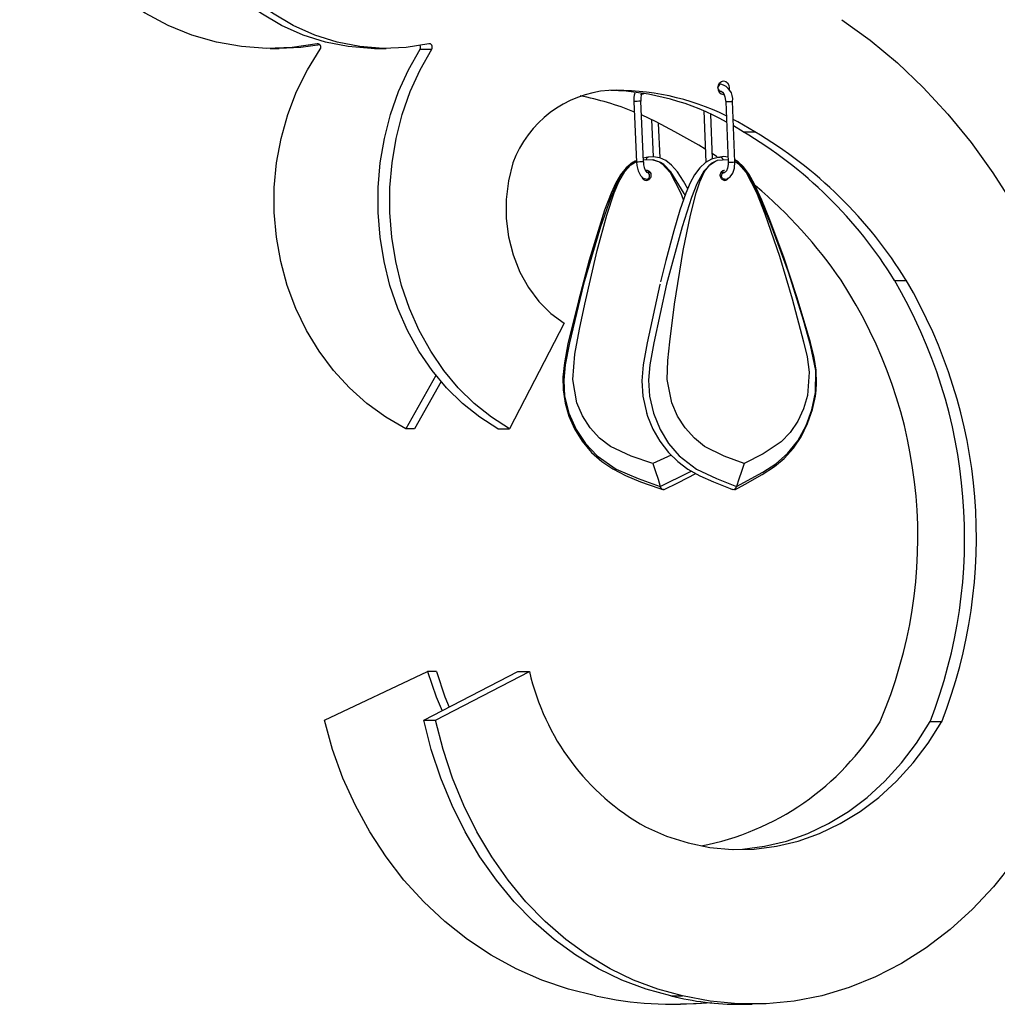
# Model space of a CAD drawing. Header units: millimetres. Extents: x -246 to 913, y -1624 to -26.
# Tile 6 of 11: x 484 to 626, y -1524 to -1380. Entities that reach past the tile are written whole.
import ezdxf

# ---------------------------------------------------------------- set-up
doc = ezdxf.new("R2010")
doc.units = ezdxf.units.MM

msp = doc.modelspace()

# ---------------------------------------------------------------- linework, layer by layer
at = {"color": 7, "linetype": 'Continuous', "lineweight": 25}
for p, q in [((520.63, -1384.4), (521.92, -1384.4)), ((535.81, -1384.4), (537.52, -1384.4)), ((542.44, -1384.51), (544.14, -1384.51)), ((586.23, -1389.62), (585.92, -1389.62)), ((585.92, -1390.62), (586.23, -1390.62)), ((586.21, -1390.62), (586.23, -1390.62)), ((573.59, -1392.14), (573.97, -1400.97)), ((574.97, -1400.93), (574.58, -1392.1)), ((586.95, -1392.14), (587.3, -1400.97)), ((588.3, -1400.93), (587.95, -1392.1)), ((583.75, -1393.49), (584.05, -1400.97)), ((585.03, -1400.47), (584.77, -1393.95)), ((576.16, -1394.75), (576.39, -1400.16)), ((577.4, -1400.34), (577.18, -1395.26)), ((589.47, -1396.54), (588.09, -1395.69)), ((589.47, -1396.54), (591.17, -1396.54)), ((585.69, -1400.19), (585, -1399.73)), ((576.34, -1400.61), (574.96, -1400.68)), ((574.97, -1400.93), (574.97, -1400.93)), ((587.29, -1400.62), (585.72, -1400.71)), ((575.95, -1402.45), (575.42, -1402.45)), ((586.75, -1402.45), (586.26, -1402.45)), ((575.42, -1403.45), (575.82, -1403.45)), ((586.39, -1403.45), (586.75, -1403.45)), ((611.52, -1418.16), (613.22, -1418.16)), ((563.4, -1424.4), (555.48, -1439.77)), ((544.75, -1431.99), (540.35, -1439.77)), ((545.51, -1432.91), (541.63, -1439.77)), ((541.63, -1439.77), (540.35, -1439.77)), ((553.77, -1439.77), (555.48, -1439.77)), ((579.01, -1443.63), (576.34, -1444.83)), ((528.5, -1482.19), (543.53, -1475.12)), ((542.98, -1482.19), (556.67, -1475.12)), ((544.82, -1475.12), (543.53, -1475.12)), ((544.69, -1482.19), (558.38, -1475.12)), ((556.67, -1475.12), (558.38, -1475.12)), ((542.98, -1482.19), (544.69, -1482.19)), ((616.7, -1482.4), (618.4, -1482.4)), ((578.95, -1522.31), (580.66, -1522.31)), ((579.09, -1523.55), (580.38, -1523.55)), ((589.07, -1523.55), (590.78, -1523.55))]:
    msp.add_line(p, q, dxfattribs=at)
at = {"color": 8, "linetype": 'Continuous', "lineweight": 25}
msp.add_line((527.62, -1383.72), (527.46, -1383.72), dxfattribs=at)
at = {"color": 7, "linetype": 'Continuous', "lineweight": 25, "flags": 128}
for points in [[(527.46, -1383.72), (523.8, -1384.25), (520.11, -1384.39), (516.43, -1384.14), (512.79, -1383.5), (509.22, -1382.47), (505.75, -1381.06), (502.43, -1379.29), (499.27, -1377.17), (496.31, -1374.73), (493.58, -1371.98), (491.1, -1368.96), (488.9, -1365.68), (486.99, -1362.18), (485.4, -1358.5), (484.14, -1354.66)], [(535.81, -1384.4), (535.34, -1384.39), (531.99, -1384.14), (528.67, -1383.5), (525.41, -1382.47), (522.26, -1381.06), (519.23, -1379.29), (516.35, -1377.17), (513.66, -1374.73), (511.17, -1371.98), (508.91, -1368.96), (506.91, -1365.68), (505.17, -1362.18), (503.72, -1358.5), (502.57, -1354.66)], [(543.74, -1383.72), (540.41, -1384.25), (537.05, -1384.39), (533.69, -1384.14), (530.37, -1383.5), (527.12, -1382.47), (523.96, -1381.06), (520.93, -1379.29), (518.06, -1377.17), (515.36, -1374.73), (512.88, -1371.98), (510.62, -1368.96), (508.61, -1365.68), (506.87, -1362.18), (505.42, -1358.5), (504.27, -1354.66)], [(603.87, -1380.22), (607.99, -1383.21), (611.94, -1386.51), (615.72, -1390.11), (619.31, -1393.98), (622.69, -1398.11), (625.85, -1402.5), (628.79, -1407.11), (631.48, -1411.94), (633.92, -1416.96), (636.1, -1422.15), (638, -1427.5), (639.63, -1432.98), (640.98, -1438.58), (642.04, -1444.27), (642.8, -1450.02)], [(540.35, -1439.77), (537.44, -1438.09), (534.7, -1436.1), (532.15, -1433.82), (529.82, -1431.27), (527.73, -1428.47), (525.9, -1425.46), (524.35, -1422.27), (523.1, -1418.92), (522.15, -1415.44), (521.51, -1411.89), (521.2, -1408.27), (521.21, -1404.65), (521.55, -1401.04), (522.22, -1397.49), (523.19, -1394.02), (524.47, -1390.69), (526.05, -1387.5), (527.9, -1384.51)], [(527.88, -1383.88), (525.09, -1384.25), (521.92, -1384.4)], [(553.77, -1439.77), (551.13, -1438.09), (548.63, -1436.1), (546.31, -1433.82), (544.19, -1431.27), (542.28, -1428.47), (540.62, -1425.46), (539.2, -1422.27), (538.06, -1418.92), (537.19, -1415.44), (536.62, -1411.89), (536.33, -1408.27), (536.34, -1404.65), (536.65, -1401.04), (537.26, -1397.49), (538.15, -1394.02), (539.31, -1390.69), (540.75, -1387.5), (542.44, -1384.51)], [(555.48, -1439.77), (552.83, -1438.09), (550.34, -1436.1), (548.01, -1433.82), (545.89, -1431.27), (543.99, -1428.47), (542.32, -1425.46), (540.91, -1422.27), (539.76, -1418.92), (538.9, -1415.44), (538.32, -1411.89), (538.04, -1408.27), (538.05, -1404.65), (538.36, -1401.04), (538.96, -1397.49), (539.85, -1394.02), (541.02, -1390.69), (542.45, -1387.5), (544.14, -1384.51)], [(544.14, -1384.51), (544.2, -1384.38), (544.22, -1384.23), (544.21, -1384.09), (544.16, -1383.95), (544.08, -1383.83), (543.98, -1383.75), (543.86, -1383.71), (543.74, -1383.72)], [(585.81, -1390.12), (585.88, -1389.74), (586.05, -1389.42), (586.32, -1389.2), (586.64, -1389.12), (586.95, -1389.2), (587.22, -1389.42), (587.4, -1389.74), (587.46, -1390.12), (587.43, -1390.4)], [(575.06, -1390.95), (574.9, -1391.05), (574.55, -1391.12)], [(586.23, -1390.62), (586.3, -1390.64), (586.47, -1390.76), (586.66, -1391.02), (586.84, -1391.45), (586.94, -1391.98), (586.95, -1392.14)], [(579.53, -1396.54), (576.81, -1395.07), (574.67, -1394.08)], [(591.17, -1396.54), (588.69, -1395.07), (588.05, -1394.73)], [(583.97, -1399.08), (583.03, -1398.5), (579.53, -1396.54)], [(575.66, -1400.27), (575.35, -1400.26), (574.95, -1400.36)], [(581.41, -1404.85), (580.82, -1403.72), (579.92, -1402.37), (579.07, -1401.4), (578.23, -1400.73), (577.34, -1400.31), (576.38, -1400.16), (575.64, -1400.24)], [(586.13, -1400.27), (585.84, -1400.26), (584.88, -1400.51), (584, -1401.01), (583.17, -1401.76), (582.41, -1402.79), (581.78, -1403.99), (581.15, -1405.47), (580.27, -1407.97), (579.41, -1410.94), (578.22, -1415.25), (577.46, -1418.38)], [(586.63, -1400.66), (586.53, -1400.48), (586.36, -1400.3), (586.18, -1400.23), (586.13, -1400.24)], [(555.96, -1401.07), (555.32, -1403.7), (554.99, -1406.41), (555, -1409.15), (555.34, -1411.85), (556, -1414.47), (556.96, -1416.95), (558.21, -1419.22), (559.73, -1421.25), (561.47, -1422.99), (563.4, -1424.4)], [(573.82, -1400.77), (573.37, -1401.01), (572.46, -1401.77), (571.64, -1402.8), (570.97, -1403.99), (570.27, -1405.48), (569.32, -1407.97), (568.37, -1410.93), (567.07, -1415.22), (565.49, -1421.16), (563.97, -1427.42), (563.46, -1430.16), (563.25, -1432.27), (563.27, -1434.12), (563.56, -1436.04), (564.12, -1437.91), (564.95, -1439.77), (566.05, -1441.55), (567.41, -1443.2), (568.89, -1444.51), (570.5, -1445.6), (572.37, -1446.57), (574.56, -1447.47), (577.2, -1448.43), (577.72, -1448.63)], [(576.34, -1444.83), (573.18, -1443.77), (570.16, -1442.35), (568.58, -1441.13), (567.21, -1439.63), (566.09, -1437.9), (565.25, -1435.98), (564.7, -1432.61), (564.99, -1428.92), (565.67, -1425.26), (566.44, -1421.61), (568.22, -1413.82), (569.66, -1408.69), (570.72, -1405.42), (571.39, -1403.82), (572.25, -1402.34), (573.13, -1401.35), (573.99, -1400.83)], [(573.97, -1400.97), (574.01, -1401.42), (574.2, -1402.23), (574.53, -1402.91), (574.94, -1403.31), (575.42, -1403.45)], [(585.72, -1400.71), (585.71, -1400.71), (584.82, -1401.15), (583.78, -1402.26), (582.76, -1404.1), (581.97, -1406.1), (580.6, -1410.39), (578.34, -1418.74), (576.49, -1427.27), (575.92, -1430.46), (575.72, -1432.71), (575.84, -1435.03), (576.41, -1437.48), (577.38, -1439.85), (578.61, -1441.9), (580.16, -1443.71), (582.7, -1445.64), (585.61, -1447.01), (588.53, -1448.16)], [(576.34, -1400.61), (577.29, -1400.93), (577.71, -1401.21), (578.86, -1402.48), (580.37, -1405.36), (580.79, -1406.51)], [(589.64, -1444.83), (586.71, -1443.76), (583.87, -1442.35), (582.39, -1441.15), (581.05, -1439.63), (579.95, -1437.93), (579.08, -1435.98), (578.42, -1432.61), (578.5, -1429.85), (578.8, -1427.12), (579.49, -1421.61), (580.75, -1413.82), (581.82, -1408.69), (582.64, -1405.42), (583.17, -1403.83), (583.88, -1402.34), (584.65, -1401.35), (585.44, -1400.81), (585.72, -1400.71)], [(586.75, -1403.45), (587.15, -1403.37), (587.61, -1403.08), (587.99, -1402.55), (588.24, -1401.81), (588.3, -1400.93)], [(587.3, -1400.97), (587.3, -1401.31), (587.2, -1401.83), (587.04, -1402.21), (586.87, -1402.4), (586.75, -1402.45)], [(588.22, -1400.86), (588.43, -1400.93), (588.82, -1401.21), (589.93, -1402.48), (591.45, -1405.36), (592.64, -1408.47), (594.78, -1414.64), (596.62, -1420.83), (598.27, -1427.09), (598.79, -1429.3), (599.11, -1431.55), (598.88, -1434.92), (598.29, -1436.87), (597.44, -1438.67), (596.35, -1440.3), (595.04, -1441.67), (592.42, -1443.43), (589.64, -1444.83)], [(600.1, -1434.16), (600.19, -1433.2), (600.11, -1431.26), (599.82, -1429.39), (599.29, -1427.2), (598.53, -1424.61), (597.31, -1420.58), (595.4, -1414.79), (593.37, -1409.34), (592.2, -1406.47), (591.15, -1404.18), (590.34, -1402.75), (589.54, -1401.65), (588.77, -1400.91), (588.29, -1400.61)], [(575.25, -1402.15), (575.25, -1402.15), (575.37, -1402.13), (575.49, -1402.14), (575.6, -1402.16), (575.71, -1402.21), (575.81, -1402.28), (575.89, -1402.37), (575.96, -1402.47), (576.02, -1402.59), (576.05, -1402.72), (576.06, -1402.84), (576.06, -1402.98), (576.03, -1403.1), (575.98, -1403.22), (575.92, -1403.33), (575.84, -1403.43), (575.74, -1403.51), (575.63, -1403.57), (575.52, -1403.61), (575.4, -1403.63)], [(586.83, -1403.63), (586.72, -1403.63), (586.62, -1403.6), (586.52, -1403.55), (586.42, -1403.48), (586.34, -1403.39), (586.27, -1403.29), (586.22, -1403.17), (586.18, -1403.05), (586.16, -1402.92), (586.16, -1402.79), (586.18, -1402.66), (586.22, -1402.54), (586.27, -1402.43), (586.34, -1402.33), (586.43, -1402.25), (586.52, -1402.19), (586.62, -1402.15), (586.73, -1402.13), (586.76, -1402.13)], [(575.5, -1437.57), (574.91, -1435.03), (574.79, -1432.78), (574.99, -1430.46), (575.56, -1427.27), (577.41, -1418.77), (577.44, -1418.67)], [(588.27, -1448.66), (589.79, -1447.82), (592.25, -1446.42), (594.06, -1445.24), (595.45, -1444.09), (596.81, -1442.57), (597.92, -1440.92), (598.87, -1439.02), (599.6, -1436.94), (600.02, -1435.04), (600.1, -1434.16)], [(575.42, -1437.47), (575.55, -1437.95), (576.33, -1439.81), (577.34, -1441.59), (578.6, -1443.24), (579.96, -1444.55), (581.45, -1445.64), (583.17, -1446.6), (585.18, -1447.5), (587.59, -1448.46), (587.95, -1448.62)], [(576.34, -1444.83), (576.71, -1445.97), (577.09, -1447.12), (577.42, -1448.16)], [(589.64, -1444.83), (589.25, -1445.97), (588.87, -1447.12), (588.53, -1448.16)], [(577.91, -1448.67), (580.07, -1447.59), (582.59, -1446.27)], [(577.87, -1448.59), (577.81, -1448.62), (577.67, -1448.58), (577.53, -1448.42), (577.42, -1448.16)], [(587.96, -1448.58), (588.06, -1448.62), (588.24, -1448.58), (588.41, -1448.42), (588.53, -1448.16)], [(543.53, -1475.12), (544.78, -1478.81), (545.64, -1480.82)], [(544.82, -1475.12), (546.06, -1478.81), (546.68, -1480.28)], [(567.99, -1522.31), (564.04, -1521.35), (560.18, -1520.04), (556.42, -1518.39), (552.8, -1516.41), (549.34, -1514.11), (546.05, -1511.51), (542.97, -1508.62), (540.1, -1505.46), (537.48, -1502.06), (535.11, -1498.44), (533.02, -1494.61), (531.21, -1490.61), (529.7, -1486.46), (528.5, -1482.19)], [(578.95, -1522.31), (575.36, -1521.35), (571.84, -1520.04), (568.42, -1518.39), (565.12, -1516.41), (561.96, -1514.11), (558.97, -1511.51), (556.16, -1508.62), (553.55, -1505.46), (551.16, -1502.06), (549.01, -1498.44), (547.1, -1494.61), (545.45, -1490.61), (544.08, -1486.46), (542.98, -1482.19)], [(580.66, -1522.31), (577.06, -1521.35), (573.54, -1520.04), (570.12, -1518.39), (566.82, -1516.41), (563.67, -1514.11), (560.67, -1511.51), (557.86, -1508.62), (555.26, -1505.46), (552.87, -1502.06), (550.71, -1498.44), (548.8, -1494.61), (547.16, -1490.61), (545.78, -1486.46), (544.69, -1482.19)], [(575.29, -1497.72), (578.33, -1499.06), (581.46, -1500.06), (584.65, -1500.71), (587.87, -1501.01), (591.11, -1500.96), (594.33, -1500.55), (597.5, -1499.79), (600.61, -1498.69), (603.62, -1497.25), (606.51, -1495.49), (609.26, -1493.42), (611.84, -1491.05), (614.24, -1488.41), (616.43, -1485.52), (618.4, -1482.4)], [(588.15, -1501.02), (589.41, -1500.96), (592.62, -1500.55), (595.8, -1499.79), (598.9, -1498.69), (601.91, -1497.25), (604.81, -1495.49), (607.55, -1493.42), (610.14, -1491.05), (612.54, -1488.41), (614.73, -1485.52), (616.7, -1482.4)], [(631.38, -1499.04), (628.79, -1502.87), (625.95, -1506.43), (622.88, -1509.71), (619.61, -1512.68), (616.16, -1515.32), (612.54, -1517.62), (608.78, -1519.55), (604.91, -1521.12), (600.94, -1522.3), (596.91, -1523.1), (592.84, -1523.5), (588.76, -1523.5), (584.69, -1523.1), (580.66, -1522.31)], [(584.93, -1523.34), (582.65, -1523.5), (580.38, -1523.55)]]:
    msp.add_lwpolyline(points, dxfattribs=at)
at = {"color": 8, "linetype": 'Continuous', "lineweight": 25, "flags": 128}
for points in [[(586.23, -1389.62), (586.21, -1389.62), (586.06, -1389.67), (585.93, -1389.79), (585.85, -1389.96), (585.82, -1390.15), (585.86, -1390.34), (585.96, -1390.49), (586.09, -1390.59), (586.21, -1390.62)], [(574.58, -1392.1), (574.58, -1392.1), (574.54, -1392.1)], [(573.91, -1400.9), (573.35, -1401.15), (572.21, -1402.26), (571.09, -1404.1), (570.22, -1406.1), (568.72, -1410.39), (566.24, -1418.74), (564.21, -1427.27), (563.58, -1430.46), (563.36, -1432.71), (563.49, -1435.03), (564.11, -1437.48), (565.18, -1439.85), (566.54, -1441.9), (568.23, -1443.71), (571.02, -1445.64), (574.22, -1447.01), (577.42, -1448.16)], [(574.97, -1400.93), (574.97, -1400.92), (574.92, -1400.92)], [(581.03, -1405.81), (580.89, -1405.51), (578.98, -1402.37), (577.94, -1401.31), (577.45, -1400.99), (576.36, -1400.61), (576.34, -1400.61)], [(588.53, -1448.16), (592.37, -1446.1), (594.23, -1444.89), (595.96, -1443.37), (597.44, -1441.5), (598.66, -1439.29), (599.51, -1436.99), (600.03, -1434.47), (600.05, -1431.29), (599.31, -1427.59), (598.26, -1423.95), (596.08, -1416.97), (593.59, -1410.12), (591.69, -1405.51), (589.95, -1402.37), (589, -1401.31), (588.56, -1400.99), (588.28, -1400.88)], [(586.75, -1403.45), (586.61, -1403.42), (586.47, -1403.32), (586.37, -1403.16), (586.33, -1402.97), (586.36, -1402.78), (586.44, -1402.61), (586.57, -1402.49), (586.73, -1402.45), (586.75, -1402.45)], [(577.42, -1448.16), (581.64, -1446.1), (581.95, -1445.92)]]:
    msp.add_lwpolyline(points, dxfattribs=at)
at = {"color": 7, "linetype": 'Continuous', "lineweight": 25}
for centre, radius, start, end in [((527.51, -1384.21), 0.495, 322.4405, 95.5261), ((541.93, -1384.21), 0.588, 328.9177, 24.1139), ((586.73, -1390.2), 0.925, 174.9947, 263.9145), ((585.71, -1391.82), 2.26, 352.788, 76.6124), ((571.14, -1406.63), 16.17, 94.3617, 159.8868), ((557.29, -1434.21), 43.73, 68.0284, 78.8658), ((571, -1426.92), 36.42, 63.8866, 91.7121), ((569.18, -1427.41), 36.92, 61.0221, 88.3822), ((577.06, -1391.88), 3.49, 164.0993, 184.3965), ((577.44, -1391.87), 2.87, 162.5526, 184.5338), ((557.42, -1451.28), 63.43, 31.4742, 59.6544), ((559.12, -1451.28), 63.43, 31.4742, 59.6544), ((575.85, -1400.71), 0.517, 114.1311, 174.6444), ((586.71, -1402.53), 2.38, 76.2886, 105.0696), ((577.19, -1401.06), 2.23, 176.5173, 218.6331), ((575.39, -1402.96), 0.665, 196.5808, 271.3099), ((576.22, -1402.81), 0.699, 128.0661, 148.106), ((586.77, -1403.04), 0.594, 275.7174, 335.9375), ((546.78, -1457.22), 69.07, 34.4386, 49.8591), ((546.81, -1455.57), 68.12, 336.8016, 33.313), ((548.01, -1455.61), 73.73, 338.69, 30.5282), ((549.72, -1455.61), 73.73, 338.69, 30.5282), ((592.19, -1467.45), 34.67, 192.7748, 240.8244), ((575.97, -1462.02), 39.18, 280.8636, 328.641), ((579.09, -1472.9), 50.64, 257.3346, 275.919), ((589.09, -1481.3), 42.25, 256.1261, 269.9805)]:
    msp.add_arc(centre, radius, start, end, dxfattribs=at)
at = {"color": 8, "linetype": 'Continuous', "lineweight": 25}
for centre, radius, start, end in [((574.55, -1402.1), 10, 90.0572, 95.511), ((587.2, -1385.84), 6.31, 267.7432, 276.8311), ((574.93, -1410.92), 10, 90.0561, 95.5129), ((587.55, -1394.63), 6.34, 267.7694, 276.8145), ((575.39, -1402.92), 0.474, 359.7476, 87.1642), ((575.4, -1402.97), 0.473, 272.3056, 6.2662)]:
    msp.add_arc(centre, radius, start, end, dxfattribs=at)

doc.saveas('drawing.dxf')
